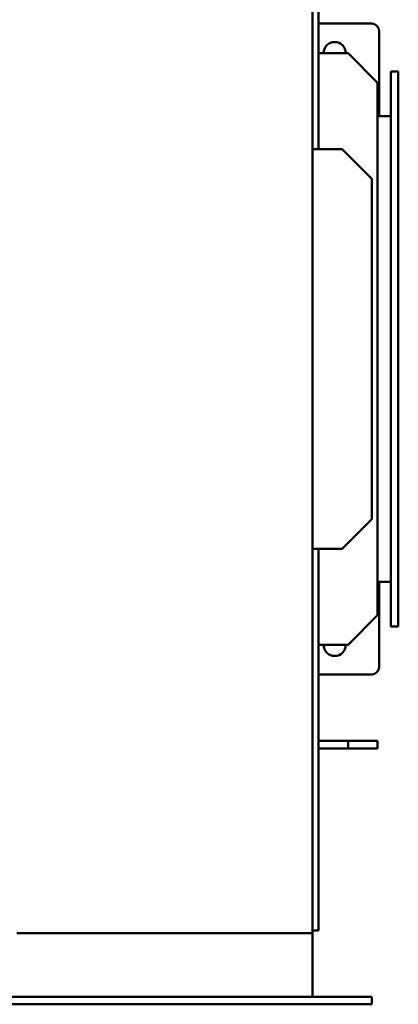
# Model space of a CAD drawing. Header units: millimetres. Extents: x 2244 to 3007, y 1348 to 2364.
# Tile 6 of 7: x 2750 to 3007, y 1348 to 2014. Entities that reach past the tile are written whole.
import ezdxf

# ---------------------------------------------------------------- set-up
doc = ezdxf.new("R2010")
doc.units = ezdxf.units.MM
doc.header["$LTSCALE"] = 12.5
doc.layers.add('Widoczne (ISO)', color=7, linetype='Continuous', lineweight=50)

msp = doc.modelspace()

# ---------------------------------------------------------------- linework, layer by layer
at = {"layer": 'Widoczne (ISO)'}
for p, q in [((2948.5, 2295.32), (2948.5, 1851.25)), ((2952.5, 2191.25), (2952.5, 1926.25)), ((2952.5, 2011.25), (2988.5, 2011.25)), ((2993.5, 2006.25), (2993.5, 1971.25)), ((2952.5, 1991.25), (2972.5, 1991.25)), ((2972.5, 1991.25), (2992.5, 1971.25)), ((3001.5, 1603.75), (3001.5, 1978.75)), ((3006.5, 1978.75), (3001.5, 1978.75)), ((3006.5, 1603.75), (3006.5, 1978.75)), ((2992.5, 1971.25), (2992.5, 1611.25)), ((2993.5, 1971.25), (2993.5, 1966.25)), ((2992.5, 1966.25), (2993.5, 1966.25)), ((2993.5, 1961.25), (2993.5, 1966.25)), ((2993.5, 1961.25), (2992.5, 1961.25)), ((2993.5, 1948.75), (2993.5, 1961.25)), ((3001.5, 1948.75), (2992.5, 1948.75)), ((2948.5, 1926.25), (2968.5, 1926.25)), ((2968.5, 1926.25), (2988.5, 1906.25)), ((2988.5, 1906.25), (2988.5, 1676.25)), ((2948.5, 1851.25), (2948.5, 1396.25)), ((2988.5, 1676.25), (2968.5, 1656.25)), ((2968.5, 1656.25), (2948.5, 1656.25)), ((2952.5, 1656.25), (2952.5, 1398.25)), ((3001.5, 1633.75), (2992.5, 1633.75)), ((2993.5, 1621.25), (2993.5, 1633.75)), ((2992.5, 1621.25), (2993.5, 1621.25)), ((2993.5, 1616.25), (2993.5, 1621.25)), ((2992.5, 1611.25), (2972.5, 1591.25)), ((2993.5, 1616.25), (2992.5, 1616.25)), ((2993.5, 1611.25), (2993.5, 1616.25)), ((2993.5, 1611.25), (2993.5, 1576.25)), ((3006.5, 1603.75), (3001.5, 1603.75)), ((2972.5, 1591.25), (2952.5, 1591.25)), ((2988.5, 1571.25), (2952.5, 1571.25)), ((2952.5, 1526.25), (2972.5, 1526.25)), ((2972.5, 1526.25), (2992.5, 1526.25)), ((2972.5, 1526.25), (2972.5, 1521.25)), ((2992.5, 1526.25), (2992.5, 1521.25)), ((2952.5, 1521.25), (2972.5, 1521.25)), ((2972.5, 1521.25), (2992.5, 1521.25)), ((2948.5, 1398.25), (2952.5, 1398.25)), ((2748.5, 1396.25), (2948.5, 1396.25)), ((2948.5, 1386.25), (2948.5, 1396.25)), ((2948.5, 1353.25), (2948.5, 1386.25)), ((2982.5, 1353.25), (2714.5, 1353.25)), ((2982.5, 1353.25), (2988.5, 1353.25)), ((2988.5, 1348.25), (2988.5, 1353.25)), ((2714.5, 1348.25), (2982.5, 1348.25)), ((2988.5, 1348.25), (2982.5, 1348.25))]:
    msp.add_line(p, q, dxfattribs=at)
for centre, radius, start, end in [((2988.5, 2006.25), 5, 0, 90), ((2963.5, 1991.25), 7.5, 0, 180), ((2963.5, 1591.25), 7.5, 180, 0), ((2988.5, 1576.25), 5, 270, 0)]:
    msp.add_arc(centre, radius, start, end, dxfattribs=at)

doc.saveas('drawing.dxf')
